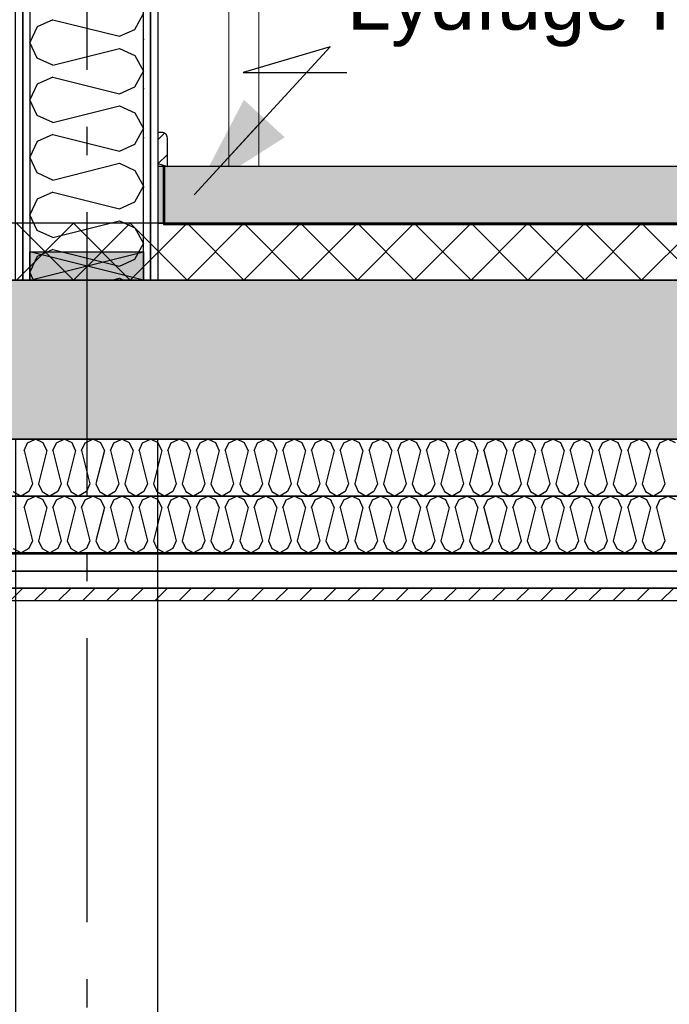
# Model space of a CAD drawing. Header units: millimetres. Extents: x -20520 to 12860, y -2780 to 10870.
# Tile 74 of 147: x -7218 to -6075, y 2025 to 3758. Entities that reach past the tile are written whole.
import ezdxf
from ezdxf.enums import TextEntityAlignment as Align

# ---------------------------------------------------------------- set-up
doc = ezdxf.new("R2010")
doc.units = ezdxf.units.MM
doc.header["$LTSCALE"] = 0.5
doc.header["$MEASUREMENT"] = 0
doc.linetypes.add('Akselinje', pattern=[1500, 1000, -200, 100, -200])
doc.linetypes.add('PLINE', pattern=[0])
for name, color, linetype in [('222- Søyler  (Skravur)(Nye konstruksjoner)', 7, 'Continuous'), ('231- Bærende yttervegger (Skravur)(Nye konstruksjoner)', 7, 'Continuous'), ('24-- Innervegger (Skravur)(Nye konstruksjoner)', 7, 'Continuous'), ('251- Frittbærende dekker (Skravur)(Nye konstruksjoner)', 7, 'Continuous'), ('82-- Modullinjer(Nye konstruksjoner)', 7, 'Continuous'), ('858- Detaljer(Nye konstruksjoner)', 7, 'Continuous')]:
    doc.layers.add(name, color=color, linetype=linetype)
doc.layers.add('244- Vinduer_ dører_ foldevegger(Nye konstruksjoner)', color=7, linetype='Continuous', lineweight=0)
doc.styles.add('GENERATED_STYLE_1', font='arial.ttf')
doc.styles.add('GENERATED_STYLE_2', font='arial.ttf')
doc.dimstyles.new('GENERATED_STYLE__2', dxfattribs={"dimtxt": 0.18, "dimasz": 182.4, "dimexe": 0.18, "dimexo": 0.0625, "dimgap": 0, "dimtad": 0, "dimtih": 1, "dimtoh": 1, "dimdec": 4, "dimzin": 0, "dimdsep": 46, "dimcen": 0.09, "dimadec": 0, "dimazin": 0, "dimtfac": 1, "dimtdec": 4, "dimtmove": 0, "dimatfit": 3, "dimldrblk": 'ARROWHEAD_5', "dimfxl": 1, "dimtolj": 1, "dimtzin": 0, "dimarcsym": 0})
pattern_1 = [(45, (0, 0), (-21.213203, 21.213203), [])]
pattern_2 = [(0, (0, 0), (0, 86.60254), [0, -50]), (0, (25, 43.3), (0, 86.60254), [0, -50])]

# ---------------------------------------------------------------- blocks, each defined once
blk = doc.blocks.new('*X6')
at = {"layer": '251- Frittbærende dekker (Skravur)(Nye konstruksjoner)', "linetype": 'Continuous'}
blk.add_hatch(color=256, dxfattribs=at).paths.add_polyline_path([(-6965, 3400), (-6965, 3500), (-6975, 3500), (-6975, 3400)])
blk = doc.blocks.new('*X16')
at = {"layer": '251- Frittbærende dekker (Skravur)(Nye konstruksjoner)', "linetype": 'PLINE'}
for p, q in [((-7223.4, 3300), (-7123.4, 3400)), ((-7123.4, 3300), (-7223.4, 3400)), ((-7123.4, 3300), (-7023.4, 3400)), ((-7023.4, 3300), (-7123.4, 3400)), ((-7023.4, 3300), (-6923.4, 3400)), ((-6923.4, 3300), (-7023.4, 3400)), ((-6923.4, 3300), (-6823.4, 3400)), ((-6823.4, 3300), (-6923.4, 3400)), ((-6823.4, 3300), (-6723.4, 3400)), ((-6723.4, 3300), (-6823.4, 3400)), ((-6723.4, 3300), (-6623.4, 3400)), ((-6623.4, 3300), (-6723.4, 3400)), ((-6623.4, 3300), (-6523.4, 3400)), ((-6523.4, 3300), (-6623.4, 3400)), ((-6523.4, 3300), (-6423.4, 3400)), ((-6423.4, 3300), (-6523.4, 3400)), ((-6423.4, 3300), (-6323.4, 3400)), ((-6323.4, 3300), (-6423.4, 3400)), ((-6323.4, 3300), (-6223.4, 3400)), ((-6223.4, 3300), (-6323.4, 3400)), ((-6223.4, 3300), (-6123.4, 3400)), ((-6123.4, 3300), (-6223.4, 3400)), ((-6123.4, 3300), (-6023.4, 3400)), ((-6023.4, 3300), (-6123.4, 3400))]:
    blk.add_line(p, q, dxfattribs=at)
blk = doc.blocks.new('*X17')
at = {"layer": '251- Frittbærende dekker (Skravur)(Nye konstruksjoner)', "linetype": 'PLINE'}
for p, q in [((-7203.9, 3013.5), (-7190.1, 3020)), ((-7176.3, 3013.5), (-7190.1, 3020)), ((-7153.3, 3013.5), (-7139.5, 3020)), ((-7125.7, 3013.5), (-7139.5, 3020)), ((-7102.7, 3013.5), (-7088.9, 3020)), ((-7075.1, 3013.5), (-7088.9, 3020)), ((-7052.1, 3013.5), (-7038.3, 3020)), ((-7024.5, 3013.5), (-7038.3, 3020)), ((-7001.6, 3013.5), (-6987.7, 3020)), ((-6973.9, 3013.5), (-6987.7, 3020)), ((-6951, 3013.5), (-6937.2, 3020)), ((-6923.3, 3013.5), (-6937.2, 3020)), ((-6900.4, 3013.5), (-6886.6, 3020)), ((-6872.8, 3013.5), (-6886.6, 3020)), ((-6849.8, 3013.5), (-6836, 3020)), ((-6822.2, 3013.5), (-6836, 3020)), ((-6799.2, 3013.5), (-6785.4, 3020)), ((-6771.6, 3013.5), (-6785.4, 3020)), ((-6748.6, 3013.5), (-6734.8, 3020)), ((-6721, 3013.5), (-6734.8, 3020)), ((-6698, 3013.5), (-6684.2, 3020)), ((-6670.4, 3013.5), (-6684.2, 3020)), ((-6647.5, 3013.5), (-6633.6, 3020)), ((-6619.8, 3013.5), (-6633.6, 3020)), ((-6596.9, 3013.5), (-6583.1, 3020)), ((-6569.2, 3013.5), (-6583.1, 3020)), ((-6546.3, 3013.5), (-6532.5, 3020)), ((-6518.7, 3013.5), (-6532.5, 3020)), ((-6495.7, 3013.5), (-6481.9, 3020)), ((-6468.1, 3013.5), (-6481.9, 3020)), ((-6445.1, 3013.5), (-6431.3, 3020)), ((-6417.5, 3013.5), (-6431.3, 3020)), ((-6394.5, 3013.5), (-6380.7, 3020)), ((-6366.9, 3013.5), (-6380.7, 3020)), ((-6343.9, 3013.5), (-6330.1, 3020)), ((-6316.3, 3013.5), (-6330.1, 3020)), ((-6293.4, 3013.5), (-6279.5, 3020)), ((-6265.7, 3013.5), (-6279.5, 3020)), ((-6242.8, 3013.5), (-6229, 3020)), ((-6215.1, 3013.5), (-6229, 3020)), ((-6192.2, 3013.5), (-6178.4, 3020)), ((-6164.6, 3013.5), (-6178.4, 3020)), ((-6141.6, 3013.5), (-6127.8, 3020)), ((-6114, 3013.5), (-6127.8, 3020)), ((-6091, 3013.5), (-6077.2, 3020)), ((-6063.4, 3013.5), (-6077.2, 3020)), ((-7210.1, 2999.9), (-7203.9, 3013.5)), ((-7210.1, 2999.9), (-7195.4, 2941.3)), ((-7170.1, 2999.9), (-7184.8, 2941.3)), ((-7170.1, 2999.9), (-7176.3, 3013.5)), ((-7159.5, 2999.9), (-7153.3, 3013.5)), ((-7159.5, 2999.9), (-7144.8, 2941.3)), ((-7119.5, 2999.9), (-7134.2, 2941.3)), ((-7119.5, 2999.9), (-7125.7, 3013.5)), ((-7108.9, 2999.9), (-7102.7, 3013.5)), ((-7108.9, 2999.9), (-7094.2, 2941.3)), ((-7068.9, 2999.9), (-7083.6, 2941.3)), ((-7068.9, 2999.9), (-7075.1, 3013.5)), ((-7058.3, 2999.9), (-7052.1, 3013.5)), ((-7058.3, 2999.9), (-7043.6, 2941.3)), ((-7018.3, 2999.9), (-7033, 2941.3)), ((-7018.3, 2999.9), (-7024.5, 3013.5)), ((-7007.7, 2999.9), (-7001.6, 3013.5)), ((-7007.7, 2999.9), (-6993.1, 2941.3)), ((-6967.8, 2999.9), (-6982.4, 2941.3)), ((-6967.8, 2999.9), (-6973.9, 3013.5)), ((-6957.1, 2999.9), (-6951, 3013.5)), ((-6957.1, 2999.9), (-6942.5, 2941.3)), ((-6917.2, 2999.9), (-6931.8, 2941.3)), ((-6917.2, 2999.9), (-6923.3, 3013.5)), ((-6906.5, 2999.9), (-6900.4, 3013.5)), ((-6906.5, 2999.9), (-6891.9, 2941.3)), ((-6866.6, 2999.9), (-6881.3, 2941.3)), ((-6866.6, 2999.9), (-6872.8, 3013.5)), ((-6856, 2999.9), (-6849.8, 3013.5)), ((-6856, 2999.9), (-6841.3, 2941.3)), ((-6816, 2999.9), (-6830.7, 2941.3)), ((-6816, 2999.9), (-6822.2, 3013.5)), ((-6805.4, 2999.9), (-6799.2, 3013.5)), ((-6805.4, 2999.9), (-6790.7, 2941.3)), ((-6765.4, 2999.9), (-6780.1, 2941.3)), ((-6765.4, 2999.9), (-6771.6, 3013.5)), ((-6754.8, 2999.9), (-6748.6, 3013.5)), ((-6754.8, 2999.9), (-6740.1, 2941.3)), ((-6714.8, 2999.9), (-6729.5, 2941.3)), ((-6714.8, 2999.9), (-6721, 3013.5)), ((-6704.2, 2999.9), (-6698, 3013.5)), ((-6704.2, 2999.9), (-6689.5, 2941.3)), ((-6664.2, 2999.9), (-6678.9, 2941.3)), ((-6664.2, 2999.9), (-6670.4, 3013.5)), ((-6653.6, 2999.9), (-6647.5, 3013.5)), ((-6653.6, 2999.9), (-6639, 2941.3)), ((-6613.7, 2999.9), (-6628.3, 2941.3)), ((-6613.7, 2999.9), (-6619.8, 3013.5)), ((-6603, 2999.9), (-6596.9, 3013.5)), ((-6603, 2999.9), (-6588.4, 2941.3)), ((-6563.1, 2999.9), (-6577.7, 2941.3)), ((-6563.1, 2999.9), (-6569.2, 3013.5)), ((-6552.4, 2999.9), (-6546.3, 3013.5)), ((-6552.4, 2999.9), (-6537.8, 2941.3)), ((-6512.5, 2999.9), (-6527.2, 2941.3)), ((-6512.5, 2999.9), (-6518.7, 3013.5)), ((-6501.9, 2999.9), (-6495.7, 3013.5)), ((-6501.9, 2999.9), (-6487.2, 2941.3)), ((-6461.9, 2999.9), (-6476.6, 2941.3)), ((-6461.9, 2999.9), (-6468.1, 3013.5)), ((-6451.3, 2999.9), (-6445.1, 3013.5)), ((-6451.3, 2999.9), (-6436.6, 2941.3)), ((-6411.3, 2999.9), (-6426, 2941.3)), ((-6411.3, 2999.9), (-6417.5, 3013.5)), ((-6400.7, 2999.9), (-6394.5, 3013.5)), ((-6400.7, 2999.9), (-6386, 2941.3)), ((-6360.7, 2999.9), (-6375.4, 2941.3)), ((-6360.7, 2999.9), (-6366.9, 3013.5)), ((-6350.1, 2999.9), (-6343.9, 3013.5)), ((-6350.1, 2999.9), (-6335.4, 2941.3)), ((-6310.1, 2999.9), (-6324.8, 2941.3)), ((-6310.1, 2999.9), (-6316.3, 3013.5)), ((-6299.5, 2999.9), (-6293.4, 3013.5)), ((-6299.5, 2999.9), (-6284.9, 2941.3)), ((-6259.6, 2999.9), (-6274.2, 2941.3)), ((-6259.6, 2999.9), (-6265.7, 3013.5)), ((-6248.9, 2999.9), (-6242.8, 3013.5)), ((-6248.9, 2999.9), (-6234.3, 2941.3)), ((-6209, 2999.9), (-6223.6, 2941.3)), ((-6209, 2999.9), (-6215.1, 3013.5)), ((-6198.3, 2999.9), (-6192.2, 3013.5)), ((-6198.3, 2999.9), (-6183.7, 2941.3)), ((-6158.4, 2999.9), (-6173.1, 2941.3)), ((-6158.4, 2999.9), (-6164.6, 3013.5)), ((-6147.8, 2999.9), (-6141.6, 3013.5)), ((-6147.8, 2999.9), (-6133.1, 2941.3)), ((-6107.8, 2999.9), (-6122.5, 2941.3)), ((-6107.8, 2999.9), (-6114, 3013.5)), ((-6097.2, 2999.9), (-6091, 3013.5)), ((-6097.2, 2999.9), (-6082.5, 2941.3)), ((-7195.4, 2941.3), (-7201.6, 2927.7)), ((-7184.8, 2941.3), (-7178.6, 2927.7)), ((-7144.8, 2941.3), (-7151, 2927.7)), ((-7134.2, 2941.3), (-7128, 2927.7)), ((-7094.2, 2941.3), (-7100.4, 2927.7)), ((-7083.6, 2941.3), (-7077.4, 2927.7)), ((-7043.6, 2941.3), (-7049.8, 2927.7)), ((-7033, 2941.3), (-7026.8, 2927.7)), ((-6993.1, 2941.3), (-6999.2, 2927.7)), ((-6982.4, 2941.3), (-6976.3, 2927.7)), ((-6942.5, 2941.3), (-6948.6, 2927.7)), ((-6931.8, 2941.3), (-6925.7, 2927.7)), ((-6891.9, 2941.3), (-6898, 2927.7)), ((-6881.3, 2941.3), (-6875.1, 2927.7)), ((-6841.3, 2941.3), (-6847.5, 2927.7)), ((-6830.7, 2941.3), (-6824.5, 2927.7)), ((-6790.7, 2941.3), (-6796.9, 2927.7)), ((-6780.1, 2941.3), (-6773.9, 2927.7)), ((-6740.1, 2941.3), (-6746.3, 2927.7)), ((-6729.5, 2941.3), (-6723.3, 2927.7)), ((-6689.5, 2941.3), (-6695.7, 2927.7)), ((-6678.9, 2941.3), (-6672.7, 2927.7)), ((-6639, 2941.3), (-6645.1, 2927.7)), ((-6628.3, 2941.3), (-6622.2, 2927.7)), ((-6588.4, 2941.3), (-6594.5, 2927.7)), ((-6577.7, 2941.3), (-6571.6, 2927.7)), ((-6537.8, 2941.3), (-6543.9, 2927.7)), ((-6527.2, 2941.3), (-6521, 2927.7)), ((-6487.2, 2941.3), (-6493.4, 2927.7)), ((-6476.6, 2941.3), (-6470.4, 2927.7)), ((-6436.6, 2941.3), (-6442.8, 2927.7)), ((-6426, 2941.3), (-6419.8, 2927.7)), ((-6386, 2941.3), (-6392.2, 2927.7)), ((-6375.4, 2941.3), (-6369.2, 2927.7)), ((-6335.4, 2941.3), (-6341.6, 2927.7)), ((-6324.8, 2941.3), (-6318.6, 2927.7)), ((-6284.9, 2941.3), (-6291, 2927.7)), ((-6274.2, 2941.3), (-6268.1, 2927.7)), ((-6234.3, 2941.3), (-6240.4, 2927.7)), ((-6223.6, 2941.3), (-6217.5, 2927.7)), ((-6183.7, 2941.3), (-6189.8, 2927.7)), ((-6173.1, 2941.3), (-6166.9, 2927.7)), ((-6133.1, 2941.3), (-6139.3, 2927.7)), ((-6122.5, 2941.3), (-6116.3, 2927.7)), ((-6082.5, 2941.3), (-6088.7, 2927.7)), ((-7229.2, 2927.7), (-7215.4, 2920)), ((-7201.6, 2927.7), (-7215.4, 2920)), ((-7178.6, 2927.7), (-7164.8, 2920)), ((-7151, 2927.7), (-7164.8, 2920)), ((-7128, 2927.7), (-7114.2, 2920)), ((-7100.4, 2927.7), (-7114.2, 2920)), ((-7077.4, 2927.7), (-7063.6, 2920)), ((-7049.8, 2927.7), (-7063.6, 2920)), ((-7026.8, 2927.7), (-7013, 2920)), ((-6999.2, 2927.7), (-7013, 2920)), ((-6976.3, 2927.7), (-6962.4, 2920)), ((-6948.6, 2927.7), (-6962.4, 2920)), ((-6925.7, 2927.7), (-6911.9, 2920)), ((-6898, 2927.7), (-6911.9, 2920)), ((-6875.1, 2927.7), (-6861.3, 2920)), ((-6847.5, 2927.7), (-6861.3, 2920)), ((-6824.5, 2927.7), (-6810.7, 2920)), ((-6796.9, 2927.7), (-6810.7, 2920)), ((-6773.9, 2927.7), (-6760.1, 2920)), ((-6746.3, 2927.7), (-6760.1, 2920)), ((-6723.3, 2927.7), (-6709.5, 2920)), ((-6695.7, 2927.7), (-6709.5, 2920)), ((-6672.7, 2927.7), (-6658.9, 2920)), ((-6645.1, 2927.7), (-6658.9, 2920)), ((-6622.2, 2927.7), (-6608.3, 2920)), ((-6594.5, 2927.7), (-6608.3, 2920)), ((-6571.6, 2927.7), (-6557.8, 2920)), ((-6543.9, 2927.7), (-6557.8, 2920)), ((-6521, 2927.7), (-6507.2, 2920)), ((-6493.4, 2927.7), (-6507.2, 2920)), ((-6470.4, 2927.7), (-6456.6, 2920)), ((-6442.8, 2927.7), (-6456.6, 2920)), ((-6419.8, 2927.7), (-6406, 2920)), ((-6392.2, 2927.7), (-6406, 2920)), ((-6369.2, 2927.7), (-6355.4, 2920)), ((-6341.6, 2927.7), (-6355.4, 2920)), ((-6318.6, 2927.7), (-6304.8, 2920)), ((-6291, 2927.7), (-6304.8, 2920)), ((-6268.1, 2927.7), (-6254.2, 2920)), ((-6240.4, 2927.7), (-6254.2, 2920)), ((-6217.5, 2927.7), (-6203.7, 2920)), ((-6189.8, 2927.7), (-6203.7, 2920)), ((-6166.9, 2927.7), (-6153.1, 2920)), ((-6139.3, 2927.7), (-6153.1, 2920)), ((-6116.3, 2927.7), (-6102.5, 2920)), ((-6088.7, 2927.7), (-6102.5, 2920))]:
    blk.add_line(p, q, dxfattribs=at)
blk = doc.blocks.new('*X18')
at = {"layer": '251- Frittbærende dekker (Skravur)(Nye konstruksjoner)', "linetype": 'PLINE'}
for p, q in [((-7210.1, 2899.9), (-7203.9, 2913.5)), ((-7203.9, 2913.5), (-7190.1, 2920)), ((-7176.3, 2913.5), (-7190.1, 2920)), ((-7170.1, 2899.9), (-7176.3, 2913.5)), ((-7159.5, 2899.9), (-7153.3, 2913.5)), ((-7153.3, 2913.5), (-7139.5, 2920)), ((-7125.7, 2913.5), (-7139.5, 2920)), ((-7119.5, 2899.9), (-7125.7, 2913.5)), ((-7108.9, 2899.9), (-7102.7, 2913.5)), ((-7102.7, 2913.5), (-7088.9, 2920)), ((-7075.1, 2913.5), (-7088.9, 2920)), ((-7068.9, 2899.9), (-7075.1, 2913.5)), ((-7058.3, 2899.9), (-7052.1, 2913.5)), ((-7052.1, 2913.5), (-7038.3, 2920)), ((-7024.5, 2913.5), (-7038.3, 2920)), ((-7018.3, 2899.9), (-7024.5, 2913.5)), ((-7007.7, 2899.9), (-7001.6, 2913.5)), ((-7001.6, 2913.5), (-6987.7, 2920)), ((-6973.9, 2913.5), (-6987.7, 2920)), ((-6967.8, 2899.9), (-6973.9, 2913.5)), ((-6957.1, 2899.9), (-6951, 2913.5)), ((-6951, 2913.5), (-6937.2, 2920)), ((-6923.3, 2913.5), (-6937.2, 2920)), ((-6917.2, 2899.9), (-6923.3, 2913.5)), ((-6906.5, 2899.9), (-6900.4, 2913.5)), ((-6900.4, 2913.5), (-6886.6, 2920)), ((-6872.8, 2913.5), (-6886.6, 2920)), ((-6866.6, 2899.9), (-6872.8, 2913.5)), ((-6856, 2899.9), (-6849.8, 2913.5)), ((-6849.8, 2913.5), (-6836, 2920)), ((-6822.2, 2913.5), (-6836, 2920)), ((-6816, 2899.9), (-6822.2, 2913.5)), ((-6805.4, 2899.9), (-6799.2, 2913.5)), ((-6799.2, 2913.5), (-6785.4, 2920)), ((-6771.6, 2913.5), (-6785.4, 2920)), ((-6765.4, 2899.9), (-6771.6, 2913.5)), ((-6754.8, 2899.9), (-6748.6, 2913.5)), ((-6748.6, 2913.5), (-6734.8, 2920)), ((-6721, 2913.5), (-6734.8, 2920)), ((-6714.8, 2899.9), (-6721, 2913.5)), ((-6704.2, 2899.9), (-6698, 2913.5)), ((-6698, 2913.5), (-6684.2, 2920)), ((-6670.4, 2913.5), (-6684.2, 2920)), ((-6664.2, 2899.9), (-6670.4, 2913.5)), ((-6653.6, 2899.9), (-6647.5, 2913.5)), ((-6647.5, 2913.5), (-6633.6, 2920)), ((-6619.8, 2913.5), (-6633.6, 2920)), ((-6613.7, 2899.9), (-6619.8, 2913.5)), ((-6603, 2899.9), (-6596.9, 2913.5)), ((-6596.9, 2913.5), (-6583.1, 2920)), ((-6569.2, 2913.5), (-6583.1, 2920)), ((-6563.1, 2899.9), (-6569.2, 2913.5)), ((-6552.4, 2899.9), (-6546.3, 2913.5)), ((-6546.3, 2913.5), (-6532.5, 2920)), ((-6518.7, 2913.5), (-6532.5, 2920)), ((-6512.5, 2899.9), (-6518.7, 2913.5)), ((-6501.9, 2899.9), (-6495.7, 2913.5)), ((-6495.7, 2913.5), (-6481.9, 2920)), ((-6468.1, 2913.5), (-6481.9, 2920)), ((-6461.9, 2899.9), (-6468.1, 2913.5)), ((-6451.3, 2899.9), (-6445.1, 2913.5)), ((-6445.1, 2913.5), (-6431.3, 2920)), ((-6417.5, 2913.5), (-6431.3, 2920)), ((-6411.3, 2899.9), (-6417.5, 2913.5)), ((-6400.7, 2899.9), (-6394.5, 2913.5)), ((-6394.5, 2913.5), (-6380.7, 2920)), ((-6366.9, 2913.5), (-6380.7, 2920)), ((-6360.7, 2899.9), (-6366.9, 2913.5)), ((-6350.1, 2899.9), (-6343.9, 2913.5)), ((-6343.9, 2913.5), (-6330.1, 2920)), ((-6316.3, 2913.5), (-6330.1, 2920)), ((-6310.1, 2899.9), (-6316.3, 2913.5)), ((-6299.5, 2899.9), (-6293.4, 2913.5)), ((-6293.4, 2913.5), (-6279.5, 2920)), ((-6265.7, 2913.5), (-6279.5, 2920)), ((-6259.6, 2899.9), (-6265.7, 2913.5)), ((-6248.9, 2899.9), (-6242.8, 2913.5)), ((-6242.8, 2913.5), (-6229, 2920)), ((-6215.1, 2913.5), (-6229, 2920)), ((-6209, 2899.9), (-6215.1, 2913.5)), ((-6198.3, 2899.9), (-6192.2, 2913.5)), ((-6192.2, 2913.5), (-6178.4, 2920)), ((-6164.6, 2913.5), (-6178.4, 2920)), ((-6158.4, 2899.9), (-6164.6, 2913.5)), ((-6147.8, 2899.9), (-6141.6, 2913.5)), ((-6141.6, 2913.5), (-6127.8, 2920)), ((-6114, 2913.5), (-6127.8, 2920)), ((-6107.8, 2899.9), (-6114, 2913.5)), ((-6097.2, 2899.9), (-6091, 2913.5)), ((-6091, 2913.5), (-6077.2, 2920)), ((-6063.4, 2913.5), (-6077.2, 2920)), ((-7210.1, 2899.9), (-7195.4, 2841.3)), ((-7170.1, 2899.9), (-7184.8, 2841.3)), ((-7159.5, 2899.9), (-7144.8, 2841.3)), ((-7119.5, 2899.9), (-7134.2, 2841.3)), ((-7108.9, 2899.9), (-7094.2, 2841.3)), ((-7068.9, 2899.9), (-7083.6, 2841.3)), ((-7058.3, 2899.9), (-7043.6, 2841.3)), ((-7018.3, 2899.9), (-7033, 2841.3)), ((-7007.7, 2899.9), (-6993.1, 2841.3)), ((-6967.8, 2899.9), (-6982.4, 2841.3)), ((-6957.1, 2899.9), (-6942.5, 2841.3)), ((-6917.2, 2899.9), (-6931.8, 2841.3)), ((-6906.5, 2899.9), (-6891.9, 2841.3)), ((-6866.6, 2899.9), (-6881.3, 2841.3)), ((-6856, 2899.9), (-6841.3, 2841.3)), ((-6816, 2899.9), (-6830.7, 2841.3)), ((-6805.4, 2899.9), (-6790.7, 2841.3)), ((-6765.4, 2899.9), (-6780.1, 2841.3)), ((-6754.8, 2899.9), (-6740.1, 2841.3)), ((-6714.8, 2899.9), (-6729.5, 2841.3)), ((-6704.2, 2899.9), (-6689.5, 2841.3)), ((-6664.2, 2899.9), (-6678.9, 2841.3)), ((-6653.6, 2899.9), (-6639, 2841.3)), ((-6613.7, 2899.9), (-6628.3, 2841.3)), ((-6603, 2899.9), (-6588.4, 2841.3)), ((-6563.1, 2899.9), (-6577.7, 2841.3)), ((-6552.4, 2899.9), (-6537.8, 2841.3)), ((-6512.5, 2899.9), (-6527.2, 2841.3)), ((-6501.9, 2899.9), (-6487.2, 2841.3)), ((-6461.9, 2899.9), (-6476.6, 2841.3)), ((-6451.3, 2899.9), (-6436.6, 2841.3)), ((-6411.3, 2899.9), (-6426, 2841.3)), ((-6400.7, 2899.9), (-6386, 2841.3)), ((-6360.7, 2899.9), (-6375.4, 2841.3)), ((-6350.1, 2899.9), (-6335.4, 2841.3)), ((-6310.1, 2899.9), (-6324.8, 2841.3)), ((-6299.5, 2899.9), (-6284.9, 2841.3)), ((-6259.6, 2899.9), (-6274.2, 2841.3)), ((-6248.9, 2899.9), (-6234.3, 2841.3)), ((-6209, 2899.9), (-6223.6, 2841.3)), ((-6198.3, 2899.9), (-6183.7, 2841.3)), ((-6158.4, 2899.9), (-6173.1, 2841.3)), ((-6147.8, 2899.9), (-6133.1, 2841.3)), ((-6107.8, 2899.9), (-6122.5, 2841.3)), ((-6097.2, 2899.9), (-6082.5, 2841.3)), ((-7229.2, 2827.7), (-7215.4, 2820)), ((-7201.6, 2827.7), (-7215.4, 2820)), ((-7195.4, 2841.3), (-7201.6, 2827.7)), ((-7184.8, 2841.3), (-7178.6, 2827.7)), ((-7178.6, 2827.7), (-7164.8, 2820)), ((-7151, 2827.7), (-7164.8, 2820)), ((-7144.8, 2841.3), (-7151, 2827.7)), ((-7134.2, 2841.3), (-7128, 2827.7)), ((-7128, 2827.7), (-7114.2, 2820)), ((-7100.4, 2827.7), (-7114.2, 2820)), ((-7094.2, 2841.3), (-7100.4, 2827.7)), ((-7083.6, 2841.3), (-7077.4, 2827.7)), ((-7077.4, 2827.7), (-7063.6, 2820)), ((-7049.8, 2827.7), (-7063.6, 2820)), ((-7043.6, 2841.3), (-7049.8, 2827.7)), ((-7033, 2841.3), (-7026.8, 2827.7)), ((-7026.8, 2827.7), (-7013, 2820)), ((-6999.2, 2827.7), (-7013, 2820)), ((-6993.1, 2841.3), (-6999.2, 2827.7)), ((-6982.4, 2841.3), (-6976.3, 2827.7)), ((-6976.3, 2827.7), (-6962.4, 2820)), ((-6948.6, 2827.7), (-6962.4, 2820)), ((-6942.5, 2841.3), (-6948.6, 2827.7)), ((-6931.8, 2841.3), (-6925.7, 2827.7)), ((-6925.7, 2827.7), (-6911.9, 2820)), ((-6898, 2827.7), (-6911.9, 2820)), ((-6891.9, 2841.3), (-6898, 2827.7)), ((-6881.3, 2841.3), (-6875.1, 2827.7)), ((-6875.1, 2827.7), (-6861.3, 2820)), ((-6847.5, 2827.7), (-6861.3, 2820)), ((-6841.3, 2841.3), (-6847.5, 2827.7)), ((-6830.7, 2841.3), (-6824.5, 2827.7)), ((-6824.5, 2827.7), (-6810.7, 2820)), ((-6796.9, 2827.7), (-6810.7, 2820)), ((-6790.7, 2841.3), (-6796.9, 2827.7)), ((-6780.1, 2841.3), (-6773.9, 2827.7)), ((-6773.9, 2827.7), (-6760.1, 2820)), ((-6746.3, 2827.7), (-6760.1, 2820)), ((-6740.1, 2841.3), (-6746.3, 2827.7)), ((-6729.5, 2841.3), (-6723.3, 2827.7)), ((-6723.3, 2827.7), (-6709.5, 2820)), ((-6695.7, 2827.7), (-6709.5, 2820)), ((-6689.5, 2841.3), (-6695.7, 2827.7)), ((-6678.9, 2841.3), (-6672.7, 2827.7)), ((-6672.7, 2827.7), (-6658.9, 2820)), ((-6645.1, 2827.7), (-6658.9, 2820)), ((-6639, 2841.3), (-6645.1, 2827.7)), ((-6628.3, 2841.3), (-6622.2, 2827.7)), ((-6622.2, 2827.7), (-6608.3, 2820)), ((-6594.5, 2827.7), (-6608.3, 2820)), ((-6588.4, 2841.3), (-6594.5, 2827.7)), ((-6577.7, 2841.3), (-6571.6, 2827.7)), ((-6571.6, 2827.7), (-6557.8, 2820)), ((-6543.9, 2827.7), (-6557.8, 2820)), ((-6537.8, 2841.3), (-6543.9, 2827.7)), ((-6527.2, 2841.3), (-6521, 2827.7)), ((-6521, 2827.7), (-6507.2, 2820)), ((-6493.4, 2827.7), (-6507.2, 2820)), ((-6487.2, 2841.3), (-6493.4, 2827.7)), ((-6476.6, 2841.3), (-6470.4, 2827.7)), ((-6470.4, 2827.7), (-6456.6, 2820)), ((-6442.8, 2827.7), (-6456.6, 2820)), ((-6436.6, 2841.3), (-6442.8, 2827.7)), ((-6426, 2841.3), (-6419.8, 2827.7)), ((-6419.8, 2827.7), (-6406, 2820)), ((-6392.2, 2827.7), (-6406, 2820)), ((-6386, 2841.3), (-6392.2, 2827.7)), ((-6375.4, 2841.3), (-6369.2, 2827.7)), ((-6369.2, 2827.7), (-6355.4, 2820)), ((-6341.6, 2827.7), (-6355.4, 2820)), ((-6335.4, 2841.3), (-6341.6, 2827.7)), ((-6324.8, 2841.3), (-6318.6, 2827.7)), ((-6318.6, 2827.7), (-6304.8, 2820)), ((-6291, 2827.7), (-6304.8, 2820)), ((-6284.9, 2841.3), (-6291, 2827.7)), ((-6274.2, 2841.3), (-6268.1, 2827.7)), ((-6268.1, 2827.7), (-6254.2, 2820)), ((-6240.4, 2827.7), (-6254.2, 2820)), ((-6234.3, 2841.3), (-6240.4, 2827.7)), ((-6223.6, 2841.3), (-6217.5, 2827.7)), ((-6217.5, 2827.7), (-6203.7, 2820)), ((-6189.8, 2827.7), (-6203.7, 2820)), ((-6183.7, 2841.3), (-6189.8, 2827.7)), ((-6173.1, 2841.3), (-6166.9, 2827.7)), ((-6166.9, 2827.7), (-6153.1, 2820)), ((-6139.3, 2827.7), (-6153.1, 2820)), ((-6133.1, 2841.3), (-6139.3, 2827.7)), ((-6122.5, 2841.3), (-6116.3, 2827.7)), ((-6116.3, 2827.7), (-6102.5, 2820)), ((-6088.7, 2827.7), (-6102.5, 2820)), ((-6082.5, 2841.3), (-6088.7, 2827.7))]:
    blk.add_line(p, q, dxfattribs=at)
blk = doc.blocks.new('*X19')
at = {"layer": '24-- Innervegger (Skravur)(Nye konstruksjoner)', "linetype": 'PLINE'}
for p, q in [((-7015.4, 3741.4), (-7000, 3769.1)), ((-7186.9, 3746.1), (-7199.9, 3718.5)), ((-7159.8, 3758.4), (-7186.9, 3746.1)), ((-7159.8, 3758.4), (-7042.5, 3729.1)), ((-7042.5, 3729.1), (-7015.4, 3741.4)), ((-7186.9, 3690.9), (-7199.9, 3718.5)), ((-7159.8, 3678.5), (-7042.5, 3707.9)), ((-7042.5, 3707.9), (-7015.4, 3695.5)), ((-7015.4, 3695.5), (-7000, 3667.9)), ((-7159.8, 3678.5), (-7186.9, 3690.9)), ((-7200, 3668), (-7199.9, 3667.9)), ((-7200, 3667.8), (-7199.9, 3667.9)), ((-7159.8, 3657.3), (-7186.9, 3645)), ((-7159.8, 3657.3), (-7042.5, 3628)), ((-7015.4, 3640.3), (-7000, 3667.9)), ((-7186.9, 3645), (-7199.9, 3617.3)), ((-7042.5, 3628), (-7015.4, 3640.3)), ((-7186.9, 3589.7), (-7199.9, 3617.3)), ((-7159.8, 3577.4), (-7042.5, 3606.7)), ((-7042.5, 3606.7), (-7015.4, 3594.4)), ((-7159.8, 3577.4), (-7186.9, 3589.7)), ((-7015.4, 3594.4), (-7000, 3566.8)), ((-7200, 3566.9), (-7199.9, 3566.8)), ((-7200, 3566.7), (-7199.9, 3566.8)), ((-7159.8, 3556.1), (-7186.9, 3543.8)), ((-7159.8, 3556.1), (-7042.5, 3526.8)), ((-7015.4, 3539.1), (-7000, 3566.8)), ((-7186.9, 3543.8), (-7199.9, 3516.2)), ((-7042.5, 3526.8), (-7015.4, 3539.1)), ((-7186.9, 3488.6), (-7199.9, 3516.2)), ((-7159.8, 3476.2), (-7042.5, 3505.6)), ((-7042.5, 3505.6), (-7015.4, 3493.2)), ((-7159.8, 3476.2), (-7186.9, 3488.6)), ((-7015.4, 3493.2), (-7000, 3465.6)), ((-7200, 3465.7), (-7199.9, 3465.6)), ((-7200, 3465.5), (-7199.9, 3465.6)), ((-7159.8, 3455), (-7186.9, 3442.7)), ((-7159.8, 3455), (-7042.5, 3425.7)), ((-7015.4, 3438), (-7000, 3465.6)), ((-7186.9, 3442.7), (-7199.9, 3415)), ((-7042.5, 3425.7), (-7015.4, 3438)), ((-7186.9, 3387.4), (-7199.9, 3415)), ((-7159.8, 3375.1), (-7042.5, 3404.4)), ((-7042.5, 3404.4), (-7015.4, 3392.1)), ((-7159.8, 3375.1), (-7186.9, 3387.4)), ((-7015.4, 3392.1), (-7000, 3364.5)), ((-7200, 3364.6), (-7199.9, 3364.5)), ((-7200, 3364.4), (-7199.9, 3364.5)), ((-7015.4, 3336.9), (-7000, 3364.5)), ((-7159.8, 3353.8), (-7186.9, 3341.5)), ((-7159.8, 3353.8), (-7042.5, 3324.5)), ((-7186.9, 3341.5), (-7199.9, 3313.9)), ((-7042.5, 3324.5), (-7015.4, 3336.9)), ((-7193.4, 3300), (-7199.9, 3313.9)), ((-7055.6, 3300), (-7042.5, 3303.3)), ((-7042.5, 3303.3), (-7035.3, 3300))]:
    blk.add_line(p, q, dxfattribs=at)
blk = doc.blocks.new('Standard grid marker[3]', base_point=(-7100, 10369.9))
at = {"layer": '82-- Modullinjer(Nye konstruksjoner)', "linetype": 'Akselinje'}
blk.add_line((-7100, 10169.9), (-7100, -2080.1), dxfattribs=at)
at = {"layer": '82-- Modullinjer(Nye konstruksjoner)', "style": 'GENERATED_STYLE_1'}
for tag, p in [('AC_MarkerText_1_0', (-7100, 10707.4)), ('AC_MarkerText_1_1', (-7100, -2442.6))]:
    blk.add_attdef(tag, text='', height=175, rotation=360, dxfattribs=at).set_placement(p, align=Align.TOP_CENTER)
blk = doc.blocks.new('X-boks symbol[12]', base_point=(-7000, 3300))
at = {"layer": '858- Detaljer(Nye konstruksjoner)', "linetype": 'Continuous'}
blk.add_hatch(color=256, dxfattribs=at).paths.add_polyline_path([(-7000, 3300), (-7000, 3350), (-7200, 3350), (-7200, 3300)])
at = {"layer": '858- Detaljer(Nye konstruksjoner)', "linetype": 'PLINE'}
for p, q in [((-7200, 3300), (-7200, 3350)), ((-7200, 3350), (-7000, 3350)), ((-7000, 3300), (-7200, 3350)), ((-7200, 3300), (-7000, 3350)), ((-7000, 3350), (-7000, 3300)), ((-7000, 3300), (-7200, 3300))]:
    blk.add_line(p, q, dxfattribs=at)
blk = doc.blocks.new('ARROWHEAD_5')
at = {"linetype": 'Continuous'}
blk.add_hatch(color=256, dxfattribs=at).paths.add_polyline_path([(-1, 0.2679), (0, 0), (-1, -0.2679)])
blk.add_line((0, 0), (-1, 0), dxfattribs=at)

msp = doc.modelspace()

# ---------------------------------------------------------------- hatches: boundary and pattern name
at = {"layer": '231- Bærende yttervegger (Skravur)(Nye konstruksjoner)', "linetype": 'Continuous'}
h = msp.add_hatch(dxfattribs=at)
h.set_pattern_fill('Skrålinjer_1', color=256, style=0, pattern_type=2)
h.set_pattern_definition(pattern_1)
h.paths.add_polyline_path([(-6975, 3505), (-6958, 3500), (-6958, 3550, 0.414214), (-6968, 3560), (-6975, 3560)])
at = {"layer": '24-- Innervegger (Skravur)(Nye konstruksjoner)', "linetype": 'Continuous'}
h = msp.add_hatch(dxfattribs=at)
h.set_pattern_fill('Gips', color=256, style=0, pattern_type=2)
h.set_pattern_definition(pattern_2)
h.paths.add_polyline_path([(-7225, 3300), (-7225, 6350), (-7212.5, 6350), (-7212.5, 3300)])
h = msp.add_hatch(dxfattribs=at)
h.set_pattern_fill('Gips', color=256, style=0, pattern_type=2)
h.set_pattern_definition(pattern_2)
h.paths.add_polyline_path([(-7212.5, 3300), (-7212.5, 6350), (-7200, 6350), (-7200, 3300)])
h = msp.add_hatch(dxfattribs=at)
h.set_pattern_fill('Gips', color=256, style=0, pattern_type=2)
h.set_pattern_definition(pattern_2)
h.paths.add_polyline_path([(-7000, 3300), (-7000, 6150), (-6987.5, 6150), (-6987.5, 3300)])
h = msp.add_hatch(dxfattribs=at)
h.set_pattern_fill('Gips', color=256, style=0, pattern_type=2)
h.set_pattern_definition(pattern_2)
h.paths.add_polyline_path([(-6987.5, 3300), (-6987.5, 6150), (-6975, 6150), (-6975, 3300)])
at = {"layer": '251- Frittbærende dekker (Skravur)(Nye konstruksjoner)', "linetype": 'Continuous'}
for points in [[(-6963, 3400), (-6965, 3400), (-6965, 3500), (-6963, 3500)], [(-6965, 3398), (-160, 3398), (-160, 3400), (-6965, 3400)]]:
    msp.add_hatch(color=256, dxfattribs=at).paths.add_polyline_path(points)
h = msp.add_hatch(dxfattribs=at)
h.set_pattern_fill('Betong_lett', color=256, style=0, pattern_type=2)
h.set_pattern_definition([(0, (54676.57, -2000), (0, 389.7114), [24.375, -200.625]), (0, (54789.07, -1805.14), (0, 389.7114), [24.375, -200.625]), (60, (54676.57, -2000), (-337.5, 194.8557), [24.375, -200.625]), (60, (54901.57, -2000), (-337.5, 194.8557), [24.375, -200.625]), (120, (54700.95, -2000), (337.5, 194.8557), [24.375, -200.625]), (120, (54925.95, -2000), (337.5, 194.8557), [24.375, -200.625]), (0, (54676.57, -1962.5), (0, 75), [0, -75, 0, -112.5]), (45, (54714.07, -1962.5), (-53.03301, 53.03301), [0, -56.25, 0, -93.75])])
h.paths.add_polyline_path([(-6963, 3400), (-162, 3400), (-162, 3500), (-6963, 3500)])
h = msp.add_hatch(dxfattribs=at)
h.set_pattern_fill('Betong_strukturell', color=256, style=0, pattern_type=2)
h.set_pattern_definition([(0, (54676.57, -1999), (0, 311.7692), [30, -150]), (0, (54766.57, -1843.1), (0, 311.7692), [30, -150]), (60, (54676.57, -1999), (-270, 155.8846), [30, -150]), (60, (54856.57, -1999), (-270, 155.8846), [30, -150]), (120, (54706.57, -1999), (270, 155.8846), [30, -150]), (120, (54886.57, -1999), (270, 155.8846), [30, -150]), (0, (54676.57, -1969), (0, 60), [0, -60, 0, -90.000004]), (45, (54706.57, -1969), (-42.42641, 42.42641), [0, -45, 0, -75.000003])])
h.paths.add_polyline_path([(-13000, 3020), (-150, 3020), (-150, 3300), (-13000, 3300)])
h = msp.add_hatch(dxfattribs=at)
h.set_pattern_fill('Prikker_tett', color=256, style=0, pattern_type=2)
h.set_pattern_definition([(0, (0, 0), (0, 43.30127), [0, -25]), (0, (12.5, 21.65), (0, 43.30127), [0, -25])])
h.paths.add_polyline_path([(-13100, 2818), (-5100, 2818), (-5100, 2820), (-13100, 2820)])
h = msp.add_hatch(dxfattribs=at)
h.set_pattern_fill('Skrålinjer_1', color=256, style=0, pattern_type=2)
h.set_pattern_definition(pattern_1)
h.paths.add_polyline_path([(-13127, 2736), (-5132, 2736), (-5132, 2758), (-13127, 2758)])

# ---------------------------------------------------------------- linework, layer by layer
at = {"layer": '222- Søyler  (Skravur)(Nye konstruksjoner)', "linetype": 'PLINE', "flags": 128}
msp.add_lwpolyline([(-7225, 3020), (-7225, -450), (-6975, -450), (-6975, 3020)], close=True, dxfattribs=at)
at = {"layer": '231- Bærende yttervegger (Skravur)(Nye konstruksjoner)', "linetype": 'PLINE', "flags": 128}
msp.add_lwpolyline([(-6975, 3505), (-6958, 3500), (-6958, 3550, 0.414214), (-6968, 3560), (-6975, 3560)], format="xyb", close=True, dxfattribs=at)
for points in [[(-5132, 2818), (-13112, 2818), (-13112, 2788), (-5132, 2788)], [(-5132, 2788), (-13112, 2788), (-13112, 2758), (-5132, 2758)]]:
    msp.add_lwpolyline(points, close=True, dxfattribs=at)
at = {"layer": '24-- Innervegger (Skravur)(Nye konstruksjoner)', "linetype": 'PLINE', "flags": 128}
for points in [[(-7225, 3300), (-7225, 6350), (-7212.5, 6350), (-7212.5, 3300)], [(-7212.5, 3300), (-7212.5, 6350), (-7200, 6350), (-7200, 3300)], [(-7200, 6150), (-7200, 3300), (-7000, 3300), (-7000, 6150)], [(-7000, 3300), (-7000, 6150), (-6987.5, 6150), (-6987.5, 3300)], [(-6987.5, 3300), (-6987.5, 6150), (-6975, 6150), (-6975, 3300)]]:
    msp.add_lwpolyline(points, close=True, dxfattribs=at)
at = {"layer": '244- Vinduer_ dører_ foldevegger(Nye konstruksjoner)', "linetype": 'PLINE'}
for p, q in [((-6850, 3500), (-6850, 5540)), ((-6797, 3800), (-6797, 3500))]:
    msp.add_line(p, q, dxfattribs=at)
at = {"layer": '251- Frittbærende dekker (Skravur)(Nye konstruksjoner)', "linetype": 'PLINE', "flags": 128}
for points in [[(-6965, 3400), (-6965, 3500), (-6975, 3500), (-6975, 3400)], [(-6963, 3400), (-6965, 3400), (-6965, 3500), (-6963, 3500)], [(-6963, 3400), (-162, 3400), (-162, 3500), (-6963, 3500)], [(-150, 3400), (-12850, 3400), (-12850, 3300), (-150, 3300)], [(-6965, 3398), (-160, 3398), (-160, 3400), (-6965, 3400)], [(-13000, 3020), (-150, 3020), (-150, 3300), (-13000, 3300)], [(-13100, 3020), (-13100, 2920), (-150, 2920), (-150, 3020)], [(-13100, 2920), (-13100, 2820), (-5100, 2820), (-5100, 2920)], [(-13100, 2818), (-5100, 2818), (-5100, 2820), (-13100, 2820)], [(-13127, 2736), (-5132, 2736), (-5132, 2758), (-13127, 2758)]]:
    msp.add_lwpolyline(points, close=True, dxfattribs=at)

# ---------------------------------------------------------------- block references
at = {"layer": '24-- Innervegger (Skravur)(Nye konstruksjoner)', "linetype": 'PLINE'}
msp.add_blockref('*X19', (0, 0), dxfattribs=at)
at = {"layer": '251- Frittbærende dekker (Skravur)(Nye konstruksjoner)', "linetype": 'PLINE'}
for name in ['*X6', '*X16', '*X17', '*X18']:
    msp.add_blockref(name, (0, 0), dxfattribs=at)
at = {"layer": '82-- Modullinjer(Nye konstruksjoner)', "linetype": 'PLINE'}
msp.add_blockref('Standard grid marker[3]', (-7100, 10369.9), dxfattribs=at)
at = {"layer": '858- Detaljer(Nye konstruksjoner)', "linetype": 'PLINE'}
msp.add_blockref('X-boks symbol[12]', (-7000, 3300), dxfattribs=at)

# ---------------------------------------------------------------- texts
at = {"layer": '858- Detaljer(Nye konstruksjoner)', "linetype": 'Continuous', "insert": (-6641.9, 3710.6), "char_height": 100, "attachment_point": 7, "style": 'GENERATED_STYLE_2'}
msp.add_mtext('\\A1;{\\pql;\\fArial|b0|i0|c0|p0;\\W1.000000;Lydfuge i støyp \\fArial|b0|i0|c0|p0;\\W1.000000;mot\\fArial|b0|i0|c0|p0;\\W1.000000; lydveggar}', dxfattribs=at)

# ---------------------------------------------------------------- leaders
at = {"layer": '858- Detaljer(Nye konstruksjoner)', "linetype": 'PLINE', "annotation_type": 0, "has_hookline": 1, "hookline_direction": 0, "text_width": 1853.6}
msp.add_leader([(-6910.7, 3450), (-6671.6, 3710.6), (-6824.3, 3665.2), (-6641.9, 3665.2)], dimstyle='GENERATED_STYLE__2', dxfattribs=at)

doc.saveas('drawing.dxf')
